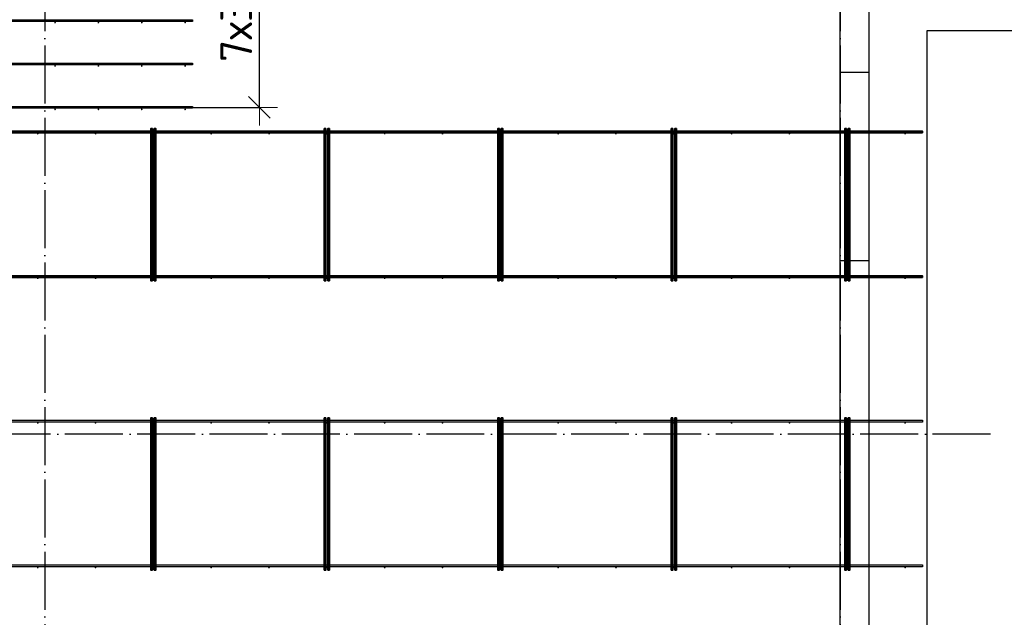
# Model space of a CAD drawing. Header units: millimetres. Extents: x -3483 to 105345, y -283423 to 72284.
# Tile 128 of 165: x 88226 to 95036, y 27134 to 31266. Entities that reach past the tile are written whole.
import ezdxf

# ---------------------------------------------------------------- set-up
doc = ezdxf.new("R2010")
doc.units = ezdxf.units.MM
doc.header["$PDMODE"] = 65
for name, pattern in [('______11', [500, 400, -50, 0, -50]), ('______2', [270, 200, -70]), ('______5', [1100, 800, -100, 100, -100])]:
    doc.linetypes.add(name, pattern=pattern)
for name, color, linetype, lineweight in [('Арм.стержн. Доп. арматура', 180, 'Continuous', 35), ('Размерная линия_ общее', 7, 'Continuous', 13), ('Стена_ общее', 7, 'Continuous', 35), ('Фундамент_ общее', 7, 'Continuous', 35)]:
    doc.layers.add(name, color=color, linetype=linetype, lineweight=lineweight)
doc.layers.add('Арм.стержн. Фиксатор', color=7, linetype='Continuous', lineweight=35, true_color=0x501e0f)
doc.layers.add('Осевая линия_ общее', color=7, linetype='______5', lineweight=13, true_color=0xa0a0a0)
doc.styles.add('ISOCPEUR', font='ISOCPEUR')
doc.dimstyles.new('DIMSTYLE_4', dxfattribs={"dimtxt": 220, "dimasz": 250, "dimexe": 0, "dimexo": 0, "dimgap": 110, "dimtad": 2, "dimdec": 0, "dimrnd": 5, "dimzin": 12, "dimdsep": 46, "dimtxsty": 'ISOCPEUR', "dimblk1": 'ALL_ML_STRICH', "dimblk2": 'ALL_ML_STRICH', "dimsah": 1, "dimcen": 0, "dimclrd": 7, "dimclre": 256, "dimclrt": 7, "dimadec": 0, "dimazin": 0, "dimtfac": 1, "dimtdec": 0, "dimtix": 1, "dimtmove": 2, "dimatfit": 3, "dimfxl": 0, "dimtzin": 0, "dimlwd": 0, "dimlwe": -3, "dimarcsym": 0})

# ---------------------------------------------------------------- blocks, each defined once
blk = doc.blocks.new('ALL_ML_STRICH')
at = {"color": 0, "linetype": 'ByBlock', "lineweight": -2}
for p, q in [((-0.3, -0.3), (0.3, 0.3)), ((0, -0.5), (0, 0.5)), ((-1, 0), (0.5, 0))]:
    blk.add_line(p, q, dxfattribs=at)
blk = doc.blocks.new('*D628')
at = {"layer": 'DEFPOINTS', "color": 7, "linetype": 'Continuous', "lineweight": 13, "transparency": 33554687}
for p in [(88658, 32760), (88923.3, 30660), (89883.5, 30660)]:
    blk.add_point(p, dxfattribs=at)
at = {"layer": 'Размерная линия_ общее', "color": 253, "linetype": 'Continuous', "lineweight": -2, "true_color": 0xa0a0a0, "transparency": 33554687}
for p, q in [((88758, 32760), (89883.5, 32760)), ((89023.3, 30660), (89883.5, 30660))]:
    blk.add_line(p, q, dxfattribs=at)
at = {"layer": 'Размерная линия_ общее', "color": 7, "linetype": 'Continuous', "lineweight": -2, "transparency": 33554687}
blk.add_line((89883.5, 30660), (89883.5, 32760), dxfattribs=at)
at = {"layer": 'Размерная линия_ общее', "color": 7, "linetype": 'Continuous', "lineweight": 13, "transparency": 33554687, "xscale": 250, "yscale": 250, "zscale": 250}
for p, rotation in [((89883.5, 32760), 90), ((89883.5, 30660), 270)]:
    blk.add_blockref('ALL_ML_STRICH', p, dxfattribs=dict(at, rotation=rotation))
at = {"layer": 'Размерная линия_ общее', "color": 7, "linetype": 'Continuous', "lineweight": 13, "transparency": 33554687, "insert": (89613.5, 30973), "char_height": 220, "width": 11, "attachment_point": 1, "rotation": 90, "line_spacing_factor": 0.60241, "style": 'ISOCPEUR'}
blk.add_mtext('7х300=2100', dxfattribs=at)
blk = doc.blocks.new('СЛОЖНЫЙ_ОБЪЕКТ_13')
at = {"layer": 'Стена_ общее', "color": 9, "linetype": 'Continuous', "lineweight": -3, "true_color": 0xc7c7c7, "transparency": 33554687}
for p, q in [((93900, 25200), (93900, 31590)), ((94100, 31590), (94100, 21886.4))]:
    blk.add_line(p, q, dxfattribs=at)
at = {"layer": 'Стена_ общее', "color": 9, "linetype": '______2', "lineweight": -3, "true_color": 0xc7c7c7, "transparency": 33554687}
for p, q in [((94100, 30900), (93900, 30900)), ((93900, 29600), (94100, 29600))]:
    blk.add_line(p, q, dxfattribs=at)

msp = doc.modelspace()

# ---------------------------------------------------------------- hatches: boundary and pattern name
at = {"layer": 'Арм.стержн. Доп. арматура', "linetype": 'Continuous', "lineweight": 35, "transparency": 33554687}
for points in [[(88476, 31246), (88475.5, 31248.3), (88474.2, 31250.2), (88472.3, 31251.5), (88470, 31252), (88467.7, 31251.5), (88465.8, 31250.2), (88464.5, 31248.3), (88464, 31246), (88464.5, 31243.7), (88465.8, 31241.8), (88467.7, 31240.5), (88470, 31240), (88472.3, 31240.5), (88474.2, 31241.8), (88475.5, 31243.7)], [(88776, 31246), (88775.5, 31248.3), (88774.2, 31250.2), (88772.3, 31251.5), (88770, 31252), (88767.7, 31251.5), (88765.8, 31250.2), (88764.5, 31248.3), (88764, 31246), (88764.5, 31243.7), (88765.8, 31241.8), (88767.7, 31240.5), (88770, 31240), (88772.3, 31240.5), (88774.2, 31241.8), (88775.5, 31243.7)], [(89076, 31246), (89075.5, 31248.3), (89074.2, 31250.2), (89072.3, 31251.5), (89070, 31252), (89067.7, 31251.5), (89065.8, 31250.2), (89064.5, 31248.3), (89064, 31246), (89064.5, 31243.7), (89065.8, 31241.8), (89067.7, 31240.5), (89070, 31240), (89072.3, 31240.5), (89074.2, 31241.8), (89075.5, 31243.7)], [(89376, 31246), (89375.5, 31248.3), (89374.2, 31250.2), (89372.3, 31251.5), (89370, 31252), (89367.7, 31251.5), (89365.8, 31250.2), (89364.5, 31248.3), (89364, 31246), (89364.5, 31243.7), (89365.8, 31241.8), (89367.7, 31240.5), (89370, 31240), (89372.3, 31240.5), (89374.2, 31241.8), (89375.5, 31243.7)], [(88476, 30946), (88475.5, 30948.3), (88474.2, 30950.2), (88472.3, 30951.5), (88470, 30952), (88467.7, 30951.5), (88465.8, 30950.2), (88464.5, 30948.3), (88464, 30946), (88464.5, 30943.7), (88465.8, 30941.8), (88467.7, 30940.5), (88470, 30940), (88472.3, 30940.5), (88474.2, 30941.8), (88475.5, 30943.7)], [(88776, 30946), (88775.5, 30948.3), (88774.2, 30950.2), (88772.3, 30951.5), (88770, 30952), (88767.7, 30951.5), (88765.8, 30950.2), (88764.5, 30948.3), (88764, 30946), (88764.5, 30943.7), (88765.8, 30941.8), (88767.7, 30940.5), (88770, 30940), (88772.3, 30940.5), (88774.2, 30941.8), (88775.5, 30943.7)], [(89076, 30946), (89075.5, 30948.3), (89074.2, 30950.2), (89072.3, 30951.5), (89070, 30952), (89067.7, 30951.5), (89065.8, 30950.2), (89064.5, 30948.3), (89064, 30946), (89064.5, 30943.7), (89065.8, 30941.8), (89067.7, 30940.5), (89070, 30940), (89072.3, 30940.5), (89074.2, 30941.8), (89075.5, 30943.7)], [(89376, 30946), (89375.5, 30948.3), (89374.2, 30950.2), (89372.3, 30951.5), (89370, 30952), (89367.7, 30951.5), (89365.8, 30950.2), (89364.5, 30948.3), (89364, 30946), (89364.5, 30943.7), (89365.8, 30941.8), (89367.7, 30940.5), (89370, 30940), (89372.3, 30940.5), (89374.2, 30941.8), (89375.5, 30943.7)], [(88476, 30646), (88475.5, 30648.3), (88474.2, 30650.2), (88472.3, 30651.5), (88470, 30652), (88467.7, 30651.5), (88465.8, 30650.2), (88464.5, 30648.3), (88464, 30646), (88464.5, 30643.7), (88465.8, 30641.8), (88467.7, 30640.5), (88470, 30640), (88472.3, 30640.5), (88474.2, 30641.8), (88475.5, 30643.7)], [(88776, 30646), (88775.5, 30648.3), (88774.2, 30650.2), (88772.3, 30651.5), (88770, 30652), (88767.7, 30651.5), (88765.8, 30650.2), (88764.5, 30648.3), (88764, 30646), (88764.5, 30643.7), (88765.8, 30641.8), (88767.7, 30640.5), (88770, 30640), (88772.3, 30640.5), (88774.2, 30641.8), (88775.5, 30643.7)], [(89076, 30646), (89075.5, 30648.3), (89074.2, 30650.2), (89072.3, 30651.5), (89070, 30652), (89067.7, 30651.5), (89065.8, 30650.2), (89064.5, 30648.3), (89064, 30646), (89064.5, 30643.7), (89065.8, 30641.8), (89067.7, 30640.5), (89070, 30640), (89072.3, 30640.5), (89074.2, 30641.8), (89075.5, 30643.7)], [(89376, 30646), (89375.5, 30648.3), (89374.2, 30650.2), (89372.3, 30651.5), (89370, 30652), (89367.7, 30651.5), (89365.8, 30650.2), (89364.5, 30648.3), (89364, 30646), (89364.5, 30643.7), (89365.8, 30641.8), (89367.7, 30640.5), (89370, 30640), (89372.3, 30640.5), (89374.2, 30641.8), (89375.5, 30643.7)]]:
    msp.add_hatch(color=34, dxfattribs=at).paths.add_polyline_path(points)
at = {"layer": 'Арм.стержн. Фиксатор', "linetype": 'Continuous', "lineweight": 35, "transparency": 33554687}
for points in [[(88356, 30478), (88355.5, 30480.3), (88354.2, 30482.2), (88352.3, 30483.5), (88350, 30484), (88347.7, 30483.5), (88345.8, 30482.2), (88344.5, 30480.3), (88344, 30478), (88344.5, 30475.7), (88345.8, 30473.8), (88347.7, 30472.5), (88350, 30472), (88352.3, 30472.5), (88354.2, 30473.8), (88355.5, 30475.7)], [(88756, 30478), (88755.5, 30480.3), (88754.2, 30482.2), (88752.3, 30483.5), (88750, 30484), (88747.7, 30483.5), (88745.8, 30482.2), (88744.5, 30480.3), (88744, 30478), (88744.5, 30475.7), (88745.8, 30473.8), (88747.7, 30472.5), (88750, 30472), (88752.3, 30472.5), (88754.2, 30473.8), (88755.5, 30475.7)], [(89156, 30478), (89155.5, 30480.3), (89154.2, 30482.2), (89152.3, 30483.5), (89150, 30484), (89147.7, 30483.5), (89145.8, 30482.2), (89144.5, 30480.3), (89144, 30478), (89144.5, 30475.7), (89145.8, 30473.8), (89147.7, 30472.5), (89150, 30472), (89152.3, 30472.5), (89154.2, 30473.8), (89155.5, 30475.7)], [(89556, 30478), (89555.5, 30480.3), (89554.2, 30482.2), (89552.3, 30483.5), (89550, 30484), (89547.7, 30483.5), (89545.8, 30482.2), (89544.5, 30480.3), (89544, 30478), (89544.5, 30475.7), (89545.8, 30473.8), (89547.7, 30472.5), (89550, 30472), (89552.3, 30472.5), (89554.2, 30473.8), (89555.5, 30475.7)], [(89956, 30478), (89955.5, 30480.3), (89954.2, 30482.2), (89952.3, 30483.5), (89950, 30484), (89947.7, 30483.5), (89945.8, 30482.2), (89944.5, 30480.3), (89944, 30478), (89944.5, 30475.7), (89945.8, 30473.8), (89947.7, 30472.5), (89950, 30472), (89952.3, 30472.5), (89954.2, 30473.8), (89955.5, 30475.7)], [(90356, 30478), (90355.5, 30480.3), (90354.2, 30482.2), (90352.3, 30483.5), (90350, 30484), (90347.7, 30483.5), (90345.8, 30482.2), (90344.5, 30480.3), (90344, 30478), (90344.5, 30475.7), (90345.8, 30473.8), (90347.7, 30472.5), (90350, 30472), (90352.3, 30472.5), (90354.2, 30473.8), (90355.5, 30475.7)], [(90756, 30478), (90755.5, 30480.3), (90754.2, 30482.2), (90752.3, 30483.5), (90750, 30484), (90747.7, 30483.5), (90745.8, 30482.2), (90744.5, 30480.3), (90744, 30478), (90744.5, 30475.7), (90745.8, 30473.8), (90747.7, 30472.5), (90750, 30472), (90752.3, 30472.5), (90754.2, 30473.8), (90755.5, 30475.7)], [(91156, 30478), (91155.5, 30480.3), (91154.2, 30482.2), (91152.3, 30483.5), (91150, 30484), (91147.7, 30483.5), (91145.8, 30482.2), (91144.5, 30480.3), (91144, 30478), (91144.5, 30475.7), (91145.8, 30473.8), (91147.7, 30472.5), (91150, 30472), (91152.3, 30472.5), (91154.2, 30473.8), (91155.5, 30475.7)], [(91556, 30478), (91555.5, 30480.3), (91554.2, 30482.2), (91552.3, 30483.5), (91550, 30484), (91547.7, 30483.5), (91545.8, 30482.2), (91544.5, 30480.3), (91544, 30478), (91544.5, 30475.7), (91545.8, 30473.8), (91547.7, 30472.5), (91550, 30472), (91552.3, 30472.5), (91554.2, 30473.8), (91555.5, 30475.7)], [(91956, 30478), (91955.5, 30480.3), (91954.2, 30482.2), (91952.3, 30483.5), (91950, 30484), (91947.7, 30483.5), (91945.8, 30482.2), (91944.5, 30480.3), (91944, 30478), (91944.5, 30475.7), (91945.8, 30473.8), (91947.7, 30472.5), (91950, 30472), (91952.3, 30472.5), (91954.2, 30473.8), (91955.5, 30475.7)], [(92356, 30478), (92355.5, 30480.3), (92354.2, 30482.2), (92352.3, 30483.5), (92350, 30484), (92347.7, 30483.5), (92345.8, 30482.2), (92344.5, 30480.3), (92344, 30478), (92344.5, 30475.7), (92345.8, 30473.8), (92347.7, 30472.5), (92350, 30472), (92352.3, 30472.5), (92354.2, 30473.8), (92355.5, 30475.7)], [(92756, 30478), (92755.5, 30480.3), (92754.2, 30482.2), (92752.3, 30483.5), (92750, 30484), (92747.7, 30483.5), (92745.8, 30482.2), (92744.5, 30480.3), (92744, 30478), (92744.5, 30475.7), (92745.8, 30473.8), (92747.7, 30472.5), (92750, 30472), (92752.3, 30472.5), (92754.2, 30473.8), (92755.5, 30475.7)], [(93156, 30478), (93155.5, 30480.3), (93154.2, 30482.2), (93152.3, 30483.5), (93150, 30484), (93147.7, 30483.5), (93145.8, 30482.2), (93144.5, 30480.3), (93144, 30478), (93144.5, 30475.7), (93145.8, 30473.8), (93147.7, 30472.5), (93150, 30472), (93152.3, 30472.5), (93154.2, 30473.8), (93155.5, 30475.7)], [(93556, 30478), (93555.5, 30480.3), (93554.2, 30482.2), (93552.3, 30483.5), (93550, 30484), (93547.7, 30483.5), (93545.8, 30482.2), (93544.5, 30480.3), (93544, 30478), (93544.5, 30475.7), (93545.8, 30473.8), (93547.7, 30472.5), (93550, 30472), (93552.3, 30472.5), (93554.2, 30473.8), (93555.5, 30475.7)], [(93956, 30478), (93955.5, 30480.3), (93954.2, 30482.2), (93952.3, 30483.5), (93950, 30484), (93947.7, 30483.5), (93945.8, 30482.2), (93944.5, 30480.3), (93944, 30478), (93944.5, 30475.7), (93945.8, 30473.8), (93947.7, 30472.5), (93950, 30472), (93952.3, 30472.5), (93954.2, 30473.8), (93955.5, 30475.7)], [(94356, 30478), (94355.5, 30480.3), (94354.2, 30482.2), (94352.3, 30483.5), (94350, 30484), (94347.7, 30483.5), (94345.8, 30482.2), (94344.5, 30480.3), (94344, 30478), (94344.5, 30475.7), (94345.8, 30473.8), (94347.7, 30472.5), (94350, 30472), (94352.3, 30472.5), (94354.2, 30473.8), (94355.5, 30475.7)], [(88356, 29478), (88355.5, 29480.3), (88354.2, 29482.2), (88352.3, 29483.5), (88350, 29484), (88347.7, 29483.5), (88345.8, 29482.2), (88344.5, 29480.3), (88344, 29478), (88344.5, 29475.7), (88345.8, 29473.8), (88347.7, 29472.5), (88350, 29472), (88352.3, 29472.5), (88354.2, 29473.8), (88355.5, 29475.7)], [(88756, 29478), (88755.5, 29480.3), (88754.2, 29482.2), (88752.3, 29483.5), (88750, 29484), (88747.7, 29483.5), (88745.8, 29482.2), (88744.5, 29480.3), (88744, 29478), (88744.5, 29475.7), (88745.8, 29473.8), (88747.7, 29472.5), (88750, 29472), (88752.3, 29472.5), (88754.2, 29473.8), (88755.5, 29475.7)], [(89156, 29478), (89155.5, 29480.3), (89154.2, 29482.2), (89152.3, 29483.5), (89150, 29484), (89147.7, 29483.5), (89145.8, 29482.2), (89144.5, 29480.3), (89144, 29478), (89144.5, 29475.7), (89145.8, 29473.8), (89147.7, 29472.5), (89150, 29472), (89152.3, 29472.5), (89154.2, 29473.8), (89155.5, 29475.7)], [(89556, 29478), (89555.5, 29480.3), (89554.2, 29482.2), (89552.3, 29483.5), (89550, 29484), (89547.7, 29483.5), (89545.8, 29482.2), (89544.5, 29480.3), (89544, 29478), (89544.5, 29475.7), (89545.8, 29473.8), (89547.7, 29472.5), (89550, 29472), (89552.3, 29472.5), (89554.2, 29473.8), (89555.5, 29475.7)], [(89956, 29478), (89955.5, 29480.3), (89954.2, 29482.2), (89952.3, 29483.5), (89950, 29484), (89947.7, 29483.5), (89945.8, 29482.2), (89944.5, 29480.3), (89944, 29478), (89944.5, 29475.7), (89945.8, 29473.8), (89947.7, 29472.5), (89950, 29472), (89952.3, 29472.5), (89954.2, 29473.8), (89955.5, 29475.7)], [(90356, 29478), (90355.5, 29480.3), (90354.2, 29482.2), (90352.3, 29483.5), (90350, 29484), (90347.7, 29483.5), (90345.8, 29482.2), (90344.5, 29480.3), (90344, 29478), (90344.5, 29475.7), (90345.8, 29473.8), (90347.7, 29472.5), (90350, 29472), (90352.3, 29472.5), (90354.2, 29473.8), (90355.5, 29475.7)], [(90756, 29478), (90755.5, 29480.3), (90754.2, 29482.2), (90752.3, 29483.5), (90750, 29484), (90747.7, 29483.5), (90745.8, 29482.2), (90744.5, 29480.3), (90744, 29478), (90744.5, 29475.7), (90745.8, 29473.8), (90747.7, 29472.5), (90750, 29472), (90752.3, 29472.5), (90754.2, 29473.8), (90755.5, 29475.7)], [(91156, 29478), (91155.5, 29480.3), (91154.2, 29482.2), (91152.3, 29483.5), (91150, 29484), (91147.7, 29483.5), (91145.8, 29482.2), (91144.5, 29480.3), (91144, 29478), (91144.5, 29475.7), (91145.8, 29473.8), (91147.7, 29472.5), (91150, 29472), (91152.3, 29472.5), (91154.2, 29473.8), (91155.5, 29475.7)], [(91556, 29478), (91555.5, 29480.3), (91554.2, 29482.2), (91552.3, 29483.5), (91550, 29484), (91547.7, 29483.5), (91545.8, 29482.2), (91544.5, 29480.3), (91544, 29478), (91544.5, 29475.7), (91545.8, 29473.8), (91547.7, 29472.5), (91550, 29472), (91552.3, 29472.5), (91554.2, 29473.8), (91555.5, 29475.7)], [(91956, 29478), (91955.5, 29480.3), (91954.2, 29482.2), (91952.3, 29483.5), (91950, 29484), (91947.7, 29483.5), (91945.8, 29482.2), (91944.5, 29480.3), (91944, 29478), (91944.5, 29475.7), (91945.8, 29473.8), (91947.7, 29472.5), (91950, 29472), (91952.3, 29472.5), (91954.2, 29473.8), (91955.5, 29475.7)], [(92356, 29478), (92355.5, 29480.3), (92354.2, 29482.2), (92352.3, 29483.5), (92350, 29484), (92347.7, 29483.5), (92345.8, 29482.2), (92344.5, 29480.3), (92344, 29478), (92344.5, 29475.7), (92345.8, 29473.8), (92347.7, 29472.5), (92350, 29472), (92352.3, 29472.5), (92354.2, 29473.8), (92355.5, 29475.7)], [(92756, 29478), (92755.5, 29480.3), (92754.2, 29482.2), (92752.3, 29483.5), (92750, 29484), (92747.7, 29483.5), (92745.8, 29482.2), (92744.5, 29480.3), (92744, 29478), (92744.5, 29475.7), (92745.8, 29473.8), (92747.7, 29472.5), (92750, 29472), (92752.3, 29472.5), (92754.2, 29473.8), (92755.5, 29475.7)], [(93156, 29478), (93155.5, 29480.3), (93154.2, 29482.2), (93152.3, 29483.5), (93150, 29484), (93147.7, 29483.5), (93145.8, 29482.2), (93144.5, 29480.3), (93144, 29478), (93144.5, 29475.7), (93145.8, 29473.8), (93147.7, 29472.5), (93150, 29472), (93152.3, 29472.5), (93154.2, 29473.8), (93155.5, 29475.7)], [(93556, 29478), (93555.5, 29480.3), (93554.2, 29482.2), (93552.3, 29483.5), (93550, 29484), (93547.7, 29483.5), (93545.8, 29482.2), (93544.5, 29480.3), (93544, 29478), (93544.5, 29475.7), (93545.8, 29473.8), (93547.7, 29472.5), (93550, 29472), (93552.3, 29472.5), (93554.2, 29473.8), (93555.5, 29475.7)], [(93956, 29478), (93955.5, 29480.3), (93954.2, 29482.2), (93952.3, 29483.5), (93950, 29484), (93947.7, 29483.5), (93945.8, 29482.2), (93944.5, 29480.3), (93944, 29478), (93944.5, 29475.7), (93945.8, 29473.8), (93947.7, 29472.5), (93950, 29472), (93952.3, 29472.5), (93954.2, 29473.8), (93955.5, 29475.7)], [(94356, 29478), (94355.5, 29480.3), (94354.2, 29482.2), (94352.3, 29483.5), (94350, 29484), (94347.7, 29483.5), (94345.8, 29482.2), (94344.5, 29480.3), (94344, 29478), (94344.5, 29475.7), (94345.8, 29473.8), (94347.7, 29472.5), (94350, 29472), (94352.3, 29472.5), (94354.2, 29473.8), (94355.5, 29475.7)], [(88356, 28478), (88355.5, 28480.3), (88354.2, 28482.2), (88352.3, 28483.5), (88350, 28484), (88347.7, 28483.5), (88345.8, 28482.2), (88344.5, 28480.3), (88344, 28478), (88344.5, 28475.7), (88345.8, 28473.8), (88347.7, 28472.5), (88350, 28472), (88352.3, 28472.5), (88354.2, 28473.8), (88355.5, 28475.7)], [(88756, 28478), (88755.5, 28480.3), (88754.2, 28482.2), (88752.3, 28483.5), (88750, 28484), (88747.7, 28483.5), (88745.8, 28482.2), (88744.5, 28480.3), (88744, 28478), (88744.5, 28475.7), (88745.8, 28473.8), (88747.7, 28472.5), (88750, 28472), (88752.3, 28472.5), (88754.2, 28473.8), (88755.5, 28475.7)], [(89156, 28478), (89155.5, 28480.3), (89154.2, 28482.2), (89152.3, 28483.5), (89150, 28484), (89147.7, 28483.5), (89145.8, 28482.2), (89144.5, 28480.3), (89144, 28478), (89144.5, 28475.7), (89145.8, 28473.8), (89147.7, 28472.5), (89150, 28472), (89152.3, 28472.5), (89154.2, 28473.8), (89155.5, 28475.7)], [(89556, 28478), (89555.5, 28480.3), (89554.2, 28482.2), (89552.3, 28483.5), (89550, 28484), (89547.7, 28483.5), (89545.8, 28482.2), (89544.5, 28480.3), (89544, 28478), (89544.5, 28475.7), (89545.8, 28473.8), (89547.7, 28472.5), (89550, 28472), (89552.3, 28472.5), (89554.2, 28473.8), (89555.5, 28475.7)], [(89956, 28478), (89955.5, 28480.3), (89954.2, 28482.2), (89952.3, 28483.5), (89950, 28484), (89947.7, 28483.5), (89945.8, 28482.2), (89944.5, 28480.3), (89944, 28478), (89944.5, 28475.7), (89945.8, 28473.8), (89947.7, 28472.5), (89950, 28472), (89952.3, 28472.5), (89954.2, 28473.8), (89955.5, 28475.7)], [(90356, 28478), (90355.5, 28480.3), (90354.2, 28482.2), (90352.3, 28483.5), (90350, 28484), (90347.7, 28483.5), (90345.8, 28482.2), (90344.5, 28480.3), (90344, 28478), (90344.5, 28475.7), (90345.8, 28473.8), (90347.7, 28472.5), (90350, 28472), (90352.3, 28472.5), (90354.2, 28473.8), (90355.5, 28475.7)], [(90756, 28478), (90755.5, 28480.3), (90754.2, 28482.2), (90752.3, 28483.5), (90750, 28484), (90747.7, 28483.5), (90745.8, 28482.2), (90744.5, 28480.3), (90744, 28478), (90744.5, 28475.7), (90745.8, 28473.8), (90747.7, 28472.5), (90750, 28472), (90752.3, 28472.5), (90754.2, 28473.8), (90755.5, 28475.7)], [(91156, 28478), (91155.5, 28480.3), (91154.2, 28482.2), (91152.3, 28483.5), (91150, 28484), (91147.7, 28483.5), (91145.8, 28482.2), (91144.5, 28480.3), (91144, 28478), (91144.5, 28475.7), (91145.8, 28473.8), (91147.7, 28472.5), (91150, 28472), (91152.3, 28472.5), (91154.2, 28473.8), (91155.5, 28475.7)], [(91556, 28478), (91555.5, 28480.3), (91554.2, 28482.2), (91552.3, 28483.5), (91550, 28484), (91547.7, 28483.5), (91545.8, 28482.2), (91544.5, 28480.3), (91544, 28478), (91544.5, 28475.7), (91545.8, 28473.8), (91547.7, 28472.5), (91550, 28472), (91552.3, 28472.5), (91554.2, 28473.8), (91555.5, 28475.7)], [(91956, 28478), (91955.5, 28480.3), (91954.2, 28482.2), (91952.3, 28483.5), (91950, 28484), (91947.7, 28483.5), (91945.8, 28482.2), (91944.5, 28480.3), (91944, 28478), (91944.5, 28475.7), (91945.8, 28473.8), (91947.7, 28472.5), (91950, 28472), (91952.3, 28472.5), (91954.2, 28473.8), (91955.5, 28475.7)], [(92356, 28478), (92355.5, 28480.3), (92354.2, 28482.2), (92352.3, 28483.5), (92350, 28484), (92347.7, 28483.5), (92345.8, 28482.2), (92344.5, 28480.3), (92344, 28478), (92344.5, 28475.7), (92345.8, 28473.8), (92347.7, 28472.5), (92350, 28472), (92352.3, 28472.5), (92354.2, 28473.8), (92355.5, 28475.7)], [(92756, 28478), (92755.5, 28480.3), (92754.2, 28482.2), (92752.3, 28483.5), (92750, 28484), (92747.7, 28483.5), (92745.8, 28482.2), (92744.5, 28480.3), (92744, 28478), (92744.5, 28475.7), (92745.8, 28473.8), (92747.7, 28472.5), (92750, 28472), (92752.3, 28472.5), (92754.2, 28473.8), (92755.5, 28475.7)], [(93156, 28478), (93155.5, 28480.3), (93154.2, 28482.2), (93152.3, 28483.5), (93150, 28484), (93147.7, 28483.5), (93145.8, 28482.2), (93144.5, 28480.3), (93144, 28478), (93144.5, 28475.7), (93145.8, 28473.8), (93147.7, 28472.5), (93150, 28472), (93152.3, 28472.5), (93154.2, 28473.8), (93155.5, 28475.7)], [(93556, 28478), (93555.5, 28480.3), (93554.2, 28482.2), (93552.3, 28483.5), (93550, 28484), (93547.7, 28483.5), (93545.8, 28482.2), (93544.5, 28480.3), (93544, 28478), (93544.5, 28475.7), (93545.8, 28473.8), (93547.7, 28472.5), (93550, 28472), (93552.3, 28472.5), (93554.2, 28473.8), (93555.5, 28475.7)], [(93956, 28478), (93955.5, 28480.3), (93954.2, 28482.2), (93952.3, 28483.5), (93950, 28484), (93947.7, 28483.5), (93945.8, 28482.2), (93944.5, 28480.3), (93944, 28478), (93944.5, 28475.7), (93945.8, 28473.8), (93947.7, 28472.5), (93950, 28472), (93952.3, 28472.5), (93954.2, 28473.8), (93955.5, 28475.7)], [(94356, 28478), (94355.5, 28480.3), (94354.2, 28482.2), (94352.3, 28483.5), (94350, 28484), (94347.7, 28483.5), (94345.8, 28482.2), (94344.5, 28480.3), (94344, 28478), (94344.5, 28475.7), (94345.8, 28473.8), (94347.7, 28472.5), (94350, 28472), (94352.3, 28472.5), (94354.2, 28473.8), (94355.5, 28475.7)], [(88356, 27478), (88355.5, 27480.3), (88354.2, 27482.2), (88352.3, 27483.5), (88350, 27484), (88347.7, 27483.5), (88345.8, 27482.2), (88344.5, 27480.3), (88344, 27478), (88344.5, 27475.7), (88345.8, 27473.8), (88347.7, 27472.5), (88350, 27472), (88352.3, 27472.5), (88354.2, 27473.8), (88355.5, 27475.7)], [(88756, 27478), (88755.5, 27480.3), (88754.2, 27482.2), (88752.3, 27483.5), (88750, 27484), (88747.7, 27483.5), (88745.8, 27482.2), (88744.5, 27480.3), (88744, 27478), (88744.5, 27475.7), (88745.8, 27473.8), (88747.7, 27472.5), (88750, 27472), (88752.3, 27472.5), (88754.2, 27473.8), (88755.5, 27475.7)], [(89156, 27478), (89155.5, 27480.3), (89154.2, 27482.2), (89152.3, 27483.5), (89150, 27484), (89147.7, 27483.5), (89145.8, 27482.2), (89144.5, 27480.3), (89144, 27478), (89144.5, 27475.7), (89145.8, 27473.8), (89147.7, 27472.5), (89150, 27472), (89152.3, 27472.5), (89154.2, 27473.8), (89155.5, 27475.7)], [(89556, 27478), (89555.5, 27480.3), (89554.2, 27482.2), (89552.3, 27483.5), (89550, 27484), (89547.7, 27483.5), (89545.8, 27482.2), (89544.5, 27480.3), (89544, 27478), (89544.5, 27475.7), (89545.8, 27473.8), (89547.7, 27472.5), (89550, 27472), (89552.3, 27472.5), (89554.2, 27473.8), (89555.5, 27475.7)], [(89956, 27478), (89955.5, 27480.3), (89954.2, 27482.2), (89952.3, 27483.5), (89950, 27484), (89947.7, 27483.5), (89945.8, 27482.2), (89944.5, 27480.3), (89944, 27478), (89944.5, 27475.7), (89945.8, 27473.8), (89947.7, 27472.5), (89950, 27472), (89952.3, 27472.5), (89954.2, 27473.8), (89955.5, 27475.7)], [(90356, 27478), (90355.5, 27480.3), (90354.2, 27482.2), (90352.3, 27483.5), (90350, 27484), (90347.7, 27483.5), (90345.8, 27482.2), (90344.5, 27480.3), (90344, 27478), (90344.5, 27475.7), (90345.8, 27473.8), (90347.7, 27472.5), (90350, 27472), (90352.3, 27472.5), (90354.2, 27473.8), (90355.5, 27475.7)], [(90756, 27478), (90755.5, 27480.3), (90754.2, 27482.2), (90752.3, 27483.5), (90750, 27484), (90747.7, 27483.5), (90745.8, 27482.2), (90744.5, 27480.3), (90744, 27478), (90744.5, 27475.7), (90745.8, 27473.8), (90747.7, 27472.5), (90750, 27472), (90752.3, 27472.5), (90754.2, 27473.8), (90755.5, 27475.7)], [(91156, 27478), (91155.5, 27480.3), (91154.2, 27482.2), (91152.3, 27483.5), (91150, 27484), (91147.7, 27483.5), (91145.8, 27482.2), (91144.5, 27480.3), (91144, 27478), (91144.5, 27475.7), (91145.8, 27473.8), (91147.7, 27472.5), (91150, 27472), (91152.3, 27472.5), (91154.2, 27473.8), (91155.5, 27475.7)], [(91556, 27478), (91555.5, 27480.3), (91554.2, 27482.2), (91552.3, 27483.5), (91550, 27484), (91547.7, 27483.5), (91545.8, 27482.2), (91544.5, 27480.3), (91544, 27478), (91544.5, 27475.7), (91545.8, 27473.8), (91547.7, 27472.5), (91550, 27472), (91552.3, 27472.5), (91554.2, 27473.8), (91555.5, 27475.7)], [(91956, 27478), (91955.5, 27480.3), (91954.2, 27482.2), (91952.3, 27483.5), (91950, 27484), (91947.7, 27483.5), (91945.8, 27482.2), (91944.5, 27480.3), (91944, 27478), (91944.5, 27475.7), (91945.8, 27473.8), (91947.7, 27472.5), (91950, 27472), (91952.3, 27472.5), (91954.2, 27473.8), (91955.5, 27475.7)], [(92356, 27478), (92355.5, 27480.3), (92354.2, 27482.2), (92352.3, 27483.5), (92350, 27484), (92347.7, 27483.5), (92345.8, 27482.2), (92344.5, 27480.3), (92344, 27478), (92344.5, 27475.7), (92345.8, 27473.8), (92347.7, 27472.5), (92350, 27472), (92352.3, 27472.5), (92354.2, 27473.8), (92355.5, 27475.7)], [(92756, 27478), (92755.5, 27480.3), (92754.2, 27482.2), (92752.3, 27483.5), (92750, 27484), (92747.7, 27483.5), (92745.8, 27482.2), (92744.5, 27480.3), (92744, 27478), (92744.5, 27475.7), (92745.8, 27473.8), (92747.7, 27472.5), (92750, 27472), (92752.3, 27472.5), (92754.2, 27473.8), (92755.5, 27475.7)], [(93156, 27478), (93155.5, 27480.3), (93154.2, 27482.2), (93152.3, 27483.5), (93150, 27484), (93147.7, 27483.5), (93145.8, 27482.2), (93144.5, 27480.3), (93144, 27478), (93144.5, 27475.7), (93145.8, 27473.8), (93147.7, 27472.5), (93150, 27472), (93152.3, 27472.5), (93154.2, 27473.8), (93155.5, 27475.7)], [(93556, 27478), (93555.5, 27480.3), (93554.2, 27482.2), (93552.3, 27483.5), (93550, 27484), (93547.7, 27483.5), (93545.8, 27482.2), (93544.5, 27480.3), (93544, 27478), (93544.5, 27475.7), (93545.8, 27473.8), (93547.7, 27472.5), (93550, 27472), (93552.3, 27472.5), (93554.2, 27473.8), (93555.5, 27475.7)], [(93956, 27478), (93955.5, 27480.3), (93954.2, 27482.2), (93952.3, 27483.5), (93950, 27484), (93947.7, 27483.5), (93945.8, 27482.2), (93944.5, 27480.3), (93944, 27478), (93944.5, 27475.7), (93945.8, 27473.8), (93947.7, 27472.5), (93950, 27472), (93952.3, 27472.5), (93954.2, 27473.8), (93955.5, 27475.7)], [(94356, 27478), (94355.5, 27480.3), (94354.2, 27482.2), (94352.3, 27483.5), (94350, 27484), (94347.7, 27483.5), (94345.8, 27482.2), (94344.5, 27480.3), (94344, 27478), (94344.5, 27475.7), (94345.8, 27473.8), (94347.7, 27472.5), (94350, 27472), (94352.3, 27472.5), (94354.2, 27473.8), (94355.5, 27475.7)]]:
    msp.add_hatch(color=34, dxfattribs=at).paths.add_polyline_path(points)

# ---------------------------------------------------------------- linework, layer by layer
at = {"layer": 'Арм.стержн. Доп. арматура', "color": 34, "linetype": 'Continuous', "lineweight": 25, "transparency": 33554687}
for points in [[(89420, 31254), (87220, 31254), (87220, 31266), (89420, 31266), (89420, 31254)], [(89420, 31254), (87220, 31254), (87220, 31266), (89420, 31266), (89420, 31254)], [(89420, 30954), (87220, 30954), (87220, 30966), (89420, 30966), (89420, 30954)], [(89420, 30954), (87220, 30954), (87220, 30966), (89420, 30966), (89420, 30954)], [(89420, 30654), (87220, 30654), (87220, 30666), (89420, 30666), (89420, 30654)], [(89420, 30654), (87220, 30654), (87220, 30666), (89420, 30666), (89420, 30654)]]:
    msp.add_lwpolyline(points, dxfattribs=at)
at = {"layer": 'Арм.стержн. Фиксатор', "color": 34, "linetype": 'Continuous', "lineweight": 35, "transparency": 33554687}
for points in [[(89144, 30512.9), (89144, 29460.8), (89132, 29460.8), (89132, 30512.9), (89144, 30512.9)], [(89156, 29461.1), (89156, 30513.1), (89168, 30513.1), (89168, 29461.1), (89156, 29461.1)], [(90344, 30512.9), (90344, 29460.8), (90332, 29460.8), (90332, 30512.9), (90344, 30512.9)], [(90356, 29461.1), (90356, 30513.1), (90368, 30513.1), (90368, 29461.1), (90356, 29461.1)], [(91544, 30512.9), (91544, 29460.8), (91532, 29460.8), (91532, 30512.9), (91544, 30512.9)], [(91556, 29461.1), (91556, 30513.1), (91568, 30513.1), (91568, 29461.1), (91556, 29461.1)], [(92744, 30512.9), (92744, 29460.8), (92732, 29460.8), (92732, 30512.9), (92744, 30512.9)], [(92756, 29461.1), (92756, 30513.1), (92768, 30513.1), (92768, 29461.1), (92756, 29461.1)], [(93944, 30512.9), (93944, 29460.8), (93932, 29460.8), (93932, 30512.9), (93944, 30512.9)], [(93956, 29461.1), (93956, 30513.1), (93968, 30513.1), (93968, 29461.1), (93956, 29461.1)], [(79380, 30496), (94470, 30496), (94470, 30484), (79380, 30484), (79380, 30496)], [(79380, 30496), (94470, 30496), (94470, 30484), (79380, 30484), (79380, 30496)], [(79380, 29496), (94470, 29496), (94470, 29484), (79380, 29484), (79380, 29496)], [(79380, 29496), (94470, 29496), (94470, 29484), (79380, 29484), (79380, 29496)], [(89144, 28512.9), (89144, 27460.8), (89132, 27460.8), (89132, 28512.9), (89144, 28512.9)], [(89156, 27461.1), (89156, 28513.1), (89168, 28513.1), (89168, 27461.1), (89156, 27461.1)], [(90344, 28512.9), (90344, 27460.8), (90332, 27460.8), (90332, 28512.9), (90344, 28512.9)], [(90356, 27461.1), (90356, 28513.1), (90368, 28513.1), (90368, 27461.1), (90356, 27461.1)], [(91544, 28512.9), (91544, 27460.8), (91532, 27460.8), (91532, 28512.9), (91544, 28512.9)], [(91556, 27461.1), (91556, 28513.1), (91568, 28513.1), (91568, 27461.1), (91556, 27461.1)], [(92744, 28512.9), (92744, 27460.8), (92732, 27460.8), (92732, 28512.9), (92744, 28512.9)], [(92756, 27461.1), (92756, 28513.1), (92768, 28513.1), (92768, 27461.1), (92756, 27461.1)], [(93944, 28512.9), (93944, 27460.8), (93932, 27460.8), (93932, 28512.9), (93944, 28512.9)], [(93956, 27461.1), (93956, 28513.1), (93968, 28513.1), (93968, 27461.1), (93956, 27461.1)]]:
    msp.add_lwpolyline(points, dxfattribs=at)
at = {"layer": 'Арм.стержн. Фиксатор', "color": 34, "linetype": 'Continuous', "lineweight": 25, "transparency": 33554687}
for points in [[(82442.7, 28496), (94470, 28496), (94470, 28484), (82442.7, 28484), (82442.7, 28496)], [(82442.7, 28496), (94470, 28496), (94470, 28484), (82442.7, 28484), (82442.7, 28496)], [(82442.7, 27496), (94470, 27496), (94470, 27484), (82442.7, 27484), (82442.7, 27496)], [(82442.7, 27496), (94470, 27496), (94470, 27484), (82442.7, 27484), (82442.7, 27496)]]:
    msp.add_lwpolyline(points, dxfattribs=at)
at = {"layer": 'Осевая линия_ общее', "color": 253, "linetype": '______11', "lineweight": -3, "true_color": 0xa0a0a0, "transparency": 33554687}
for p, q in [((88400, 46590), (88400, -2827.9)), ((93900, 46590), (93900, -2827.9)), ((94940, 28400), (77142.2, 28400))]:
    msp.add_line(p, q, dxfattribs=at)
at = {"layer": 'Стена_ общее', "color": 7, "linetype": 'Continuous', "lineweight": 25, "transparency": 33554687}
for p, q in [((93900, 25200), (93900, 31590)), ((93900, 25200), (93900, 31590)), ((94100, 31590), (94100, 21886.4)), ((94100, 31590), (94100, 21886.4))]:
    msp.add_line(p, q, dxfattribs=at)
at = {"layer": 'Фундамент_ общее', "color": 7, "lineweight": 25, "transparency": 33554687}
for p, q in [((94500, 31190), (94500, 22052)), ((96340, 31190), (94500, 31190))]:
    msp.add_line(p, q, dxfattribs=at)
at = {"layer": 'Фундамент_ общее', "color": 7, "linetype": 'Continuous', "lineweight": 25, "transparency": 33554687}
for p, q in [((94500, 31190), (94500, 22052)), ((96340, 31190), (94500, 31190))]:
    msp.add_line(p, q, dxfattribs=at)

# ---------------------------------------------------------------- block references
at = {"layer": 'Стена_ общее', "color": 9, "linetype": 'Continuous', "lineweight": -3, "true_color": 0xc7c7c7, "transparency": 33554687}
msp.add_blockref('СЛОЖНЫЙ_ОБЪЕКТ_13', (0, 0), dxfattribs=at)

# ---------------------------------------------------------------- dimensions: what is measured, and where the dimension line sits
at = {"layer": 'Размерная линия_ общее', "color": 7, "linetype": 'Continuous', "lineweight": 13, "transparency": 33554687}
dim = msp.add_linear_dim(base=(89883.5, 32760), p1=(89023.3, 30660), p2=(88758, 32760), angle=90, text='7х300=2100', dimstyle='DIMSTYLE_4', override={"dimpost": '<>', "dimclrd": 7, "dimclre": 253, "dimclrt": 7, "dimlwd": 0, "dimlwe": 65533}, dxfattribs=at)
dim.commit()
dim.dimension.update_dxf_attribs({"geometry": '*D628', "text_midpoint": (89773.5, 31710), "dimtype": 160})

doc.saveas('drawing.dxf')
